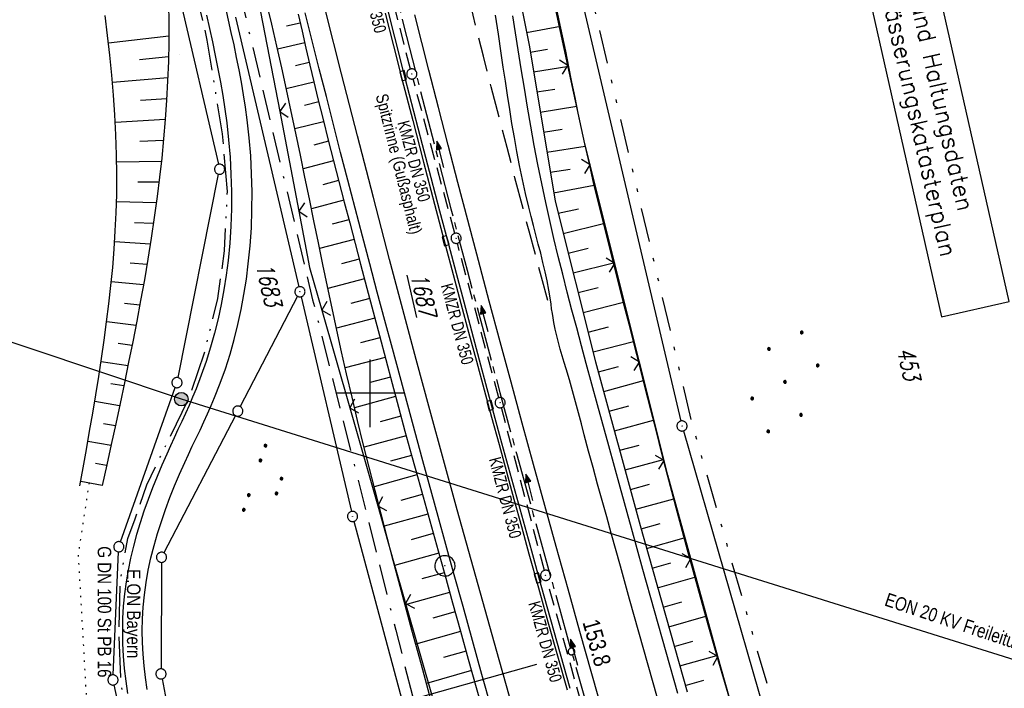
# Model space of a CAD drawing. Extents: x 510737 to 511220, y 470973 to 471938.
# Tile 21 of 25: x 510848 to 510994, y 471656 to 471755. Entities that reach past the tile are written whole.
import ezdxf
from ezdxf.enums import TextEntityAlignment as Align

# ---------------------------------------------------------------- set-up
doc = ezdxf.new("R2010")
doc.units = 0
doc.header["$LTSCALE"] = 10
doc.header["$MEASUREMENT"] = 0
for name, pattern in [('ACAD_ISO13W100', [37, 12, -3, 12, -3, 0.5, -3, 0.5, -3]), ('ACAD_ISO16W100', [73, 15, -6.5, 15, -6.5, 15, -7, 1, -7]), ('ACHSE', [5.5, 4, -0.5, 0.5, -0.5]), ('LT00', [0]), ('LT05', [0.7, 0.5, -0.2]), ('LT09', [0.54, 0.2, -0.1, 0.02, -0.1, 0.02, -0.1]), ('PUNKTX2_STR', [0.6, 0.1, -0.5]), ('STRICHLINIE2', [0.375, 0.25, -0.125])]:
    doc.linetypes.add(name, pattern=pattern)
doc.layers.get('0').update_dxf_attribs({"linetype": 'LT00'})
for name, color, linetype in [('--WASSER_GRENZE', 180, 'PUNKTX2_STR'), ('-AX-020', 250, 'ACHSE'), ('-GRA-20W', 20, 'LT00'), ('-Halt-Pfeil', 4, 'LT00'), ('-Haltung', 182, 'STRICHLINIE2'), ('-Haltungsbeschriftung', 182, 'LT00'), ('-ST-20-1', 250, 'LT00'), ('BAB-KABEL', 220, 'ACAD_ISO16W100'), ('D-D_BESCHRIFT', 182, 'Continuous'), ('DFK_AB_FLNR', 7, 'Continuous'), ('DFK_AB_L', 21, 'LT00'), ('DFK_AB_P', 7, 'LT00'), ('DFK_FLUR_NR', 250, 'LT00'), ('DFK_GZPKT', 250, 'LT00'), ('DFK_KATASTER', 250, 'LT00'), ('DFK_NUTZUNG', 250, 'LT00'), ('DFK_TOPO-SYM', 252, 'LT00'), ('GASLTG', 250, 'ACAD_ISO13W100'), ('GASLTG_TEXT', 250, 'Continuous'), ('GEMARKUNGSGRENZE', 3, 'LT09'), ('RINNE_TEXT', 11, 'Continuous'), ('STROM_FREILTG', 80, 'STROMFREILEITUNG'), ('STROM_TEXT', 80, 'Continuous'), ('V95_AFBR_BAB', 250, 'LT00'), ('V95_BOESCH', 250, 'LT00'), ('V95_BOSCHUNG', 250, 'LT00'), ('V95_KA_PRUF', 182, 'LT00'), ('V95_LD_MARK', 250, 'LT00'), ('V95_LG_MARK', 250, 'LT05'), ('V95_PKT_AU', 211, 'LT00'), ('V95_RASTER', 250, 'LT00'), ('V95_RINNE', 182, 'LT00'), ('V95_SINKK', 182, 'LT00'), ('V95_ZAUN', 40, 'LT00')]:
    doc.layers.add(name, color=color, linetype=linetype)
doc.styles.add('Arial', font='ARIAL.TTF')
doc.styles.add('Beschrift', font='ARIAL.TTF')
doc.styles.add('Haltungsbeschriftung', font='ARIAL.TTF', dxfattribs={"width": 0.75})
doc.styles.add('ROMANS', font='romans.shx', dxfattribs={"width": 0.8})
doc.styles.get("Standard").update_dxf_attribs({"font": 'romans.shx'})
doc.styles.add('Strom', font='txt.shx')
doc.styles.add('Versorgungsltg', font='ARIAL.TTF', dxfattribs={"width": 0.8, "height": 2})
doc.linetypes.add('STROMFREILEITUNG', pattern='A,12.7,-5.5,["xx",Strom,S=2.5,R=0,X=-2.6,Y=-0.85],-4.35', length=22.55)

# ---------------------------------------------------------------- blocks, each defined once
blk = doc.blocks.new('SYMB7301')
at = {"color": 0, "linetype": 'ByBlock'}
for p, q in [((-0.128693, 0), (0, 0.128693)), ((0, -0.128693), (-0.128693, 0)), ((0, 0.128693), (0.128693, 0)), ((0.128693, 0), (0, -0.128693)), ((0.000059, -0.009738), (0.000059, 0.009897)), ((-0.00901, -0.004339), (-0.002225, -0.009749))]:
    blk.add_line(p, q, dxfattribs=at)
for points in [[(-0.002225, 0.009749), (-0.00901, 0.004339), (-0.00901, -0.004339)], [(0.01, 0), (0.006235, 0.007818), (-0.002225, 0.009749)], [(-0.002225, -0.009749), (0.006235, -0.007818), (0.01, 0)]]:
    blk.add_lwpolyline(points, dxfattribs=at)
blk = doc.blocks.new('SYMB7010')
at = {"color": 0, "linetype": 'ByBlock'}
for points in [[(-0.031408, 0.499213), (-0.093728, 0.49134), (-0.15457, 0.475719), (-0.212975, 0.452595), (-0.268021, 0.422333), (-0.31884, 0.385411), (-0.36463, 0.342411), (-0.40467, 0.29401), (-0.438329, 0.240973), (-0.465074, 0.184136), (-0.484486, 0.124395), (-0.496256, 0.062692), (-0.5002, 0)], [(-0.5002, 0), (-0.496256, -0.062692), (-0.484486, -0.124395), (-0.465075, -0.184136), (-0.438329, -0.240973), (-0.404671, -0.29401), (-0.36463, -0.342411), (-0.31884, -0.385411), (-0.268021, -0.422333), (-0.212975, -0.452595), (-0.154571, -0.475719), (-0.093728, -0.49134), (-0.031408, -0.499213), (0.031408, -0.499213)], [(0.5002, 0), (0.496256, 0.062692), (0.484485, 0.124395), (0.465074, 0.184136), (0.438329, 0.240973), (0.40467, 0.29401), (0.36463, 0.342411), (0.31884, 0.385411), (0.268021, 0.422333), (0.212975, 0.452595), (0.15457, 0.475719), (0.093728, 0.49134), (0.031408, 0.499213), (-0.031408, 0.499213)], [(0.031408, -0.499213), (0.093728, -0.491341), (0.15457, -0.475719), (0.212975, -0.452595), (0.268021, -0.422333), (0.31884, -0.385411), (0.36463, -0.342411), (0.404671, -0.294011), (0.438329, -0.240974), (0.465075, -0.184136), (0.484486, -0.124395), (0.496256, -0.062692), (0.500201, 0)]]:
    blk.add_lwpolyline(points, dxfattribs=at)
blk = doc.blocks.new('SYMB0003')
at = {"color": 0, "linetype": 'ByBlock'}
for p, q in [((-0.015712, 0), (0.010166, 0.012015)), ((0, -0.021257), (-0.015712, 0)), ((0.010166, 0.012015), (0, -0.021257))]:
    blk.add_line(p, q, dxfattribs=at)
for points in [[(-0.031395, 0.499013), (-0.093691, 0.491144), (-0.154509, 0.475528), (-0.21289, 0.452414), (-0.267913, 0.422164), (-0.318712, 0.385257), (-0.364484, 0.342274), (-0.404509, 0.293893), (-0.438154, 0.240877), (-0.464888, 0.184062), (-0.484292, 0.124345), (-0.496058, 0.062667), (-0.5, 0)], [(0.5, 0), (0.496057, 0.062667), (0.484292, 0.124345), (0.464888, 0.184062), (0.438153, 0.240877), (0.404509, 0.293893), (0.364484, 0.342274), (0.318712, 0.385257), (0.267913, 0.422164), (0.21289, 0.452414), (0.154509, 0.475528), (0.093691, 0.491144), (0.031395, 0.499013), (-0.031395, 0.499013)], [(-0.5, 0), (-0.496058, -0.062667), (-0.484292, -0.124345), (-0.464888, -0.184062), (-0.438154, -0.240877), (-0.404509, -0.293893), (-0.364485, -0.342274), (-0.318712, -0.385257), (-0.267914, -0.422164), (-0.21289, -0.452414), (-0.154509, -0.475529), (-0.093691, -0.491144), (-0.031395, -0.499014), (0.031395, -0.499014)], [(0.031395, -0.499014), (0.093691, -0.491144), (0.154509, -0.475529), (0.21289, -0.452414), (0.267914, -0.422164), (0.318712, -0.385257), (0.364485, -0.342274), (0.404509, -0.293893), (0.438154, -0.240877), (0.464889, -0.184062), (0.484292, -0.124345), (0.496058, -0.062667), (0.5, 0)]]:
    blk.add_lwpolyline(points, dxfattribs=at)
blk = doc.blocks.new('SYMB0002')
at = {"color": 0, "linetype": 'ByBlock'}
for points in [[(-0.031395, 0.499013), (-0.093691, 0.491144), (-0.154509, 0.475528), (-0.21289, 0.452414), (-0.267913, 0.422164), (-0.318712, 0.385257), (-0.364484, 0.342274), (-0.404509, 0.293893), (-0.438154, 0.240877), (-0.464888, 0.184062), (-0.484292, 0.124345), (-0.496058, 0.062667), (-0.5, 0)], [(-0.5, 0), (-0.496058, -0.062667), (-0.484292, -0.124345), (-0.464888, -0.184062), (-0.438154, -0.240877), (-0.404509, -0.293893), (-0.364485, -0.342274), (-0.318712, -0.385257), (-0.267914, -0.422164), (-0.21289, -0.452414), (-0.154509, -0.475529), (-0.093691, -0.491144), (-0.031395, -0.499014), (0.031395, -0.499014)], [(0.5, 0), (0.496057, 0.062667), (0.484292, 0.124345), (0.464888, 0.184062), (0.438153, 0.240877), (0.404509, 0.293893), (0.364484, 0.342274), (0.318712, 0.385257), (0.267913, 0.422164), (0.21289, 0.452414), (0.154509, 0.475528), (0.093691, 0.491144), (0.031395, 0.499013), (-0.031395, 0.499013)], [(0.031395, -0.499014), (0.093691, -0.491144), (0.154509, -0.475529), (0.21289, -0.452414), (0.267914, -0.422164), (0.318712, -0.385257), (0.364485, -0.342274), (0.404509, -0.293893), (0.438154, -0.240877), (0.464889, -0.184062), (0.484292, -0.124345), (0.496058, -0.062667), (0.5, 0)]]:
    blk.add_lwpolyline(points, dxfattribs=at)
blk = doc.blocks.new('SYMB0652')
at = {"color": 0, "linetype": 'ByBlock'}
blk.add_lwpolyline([(-0.15, -0.075), (0.15, -0.075), (0.15, 0.075), (-0.15, 0.075), (-0.15, -0.075)], dxfattribs=at)
blk = doc.blocks.new('SYMB0024')
at = {"color": 0, "linetype": 'ByBlock'}
for p, q in [((-0.5, 0.5), (0, 0)), ((0, 0), (0.5, 0.5))]:
    blk.add_line(p, q, dxfattribs=at)
blk = doc.blocks.new('SYMB7111')
at = {"color": 0, "linetype": 'ByBlock'}
for p, q in [((-0.13, 0.202919), (-0.13, 0.177081)), ((-0.125, 0.172895), (-0.125, 0.207105)), ((-0.12, 0.209164), (-0.12, 0.170836)), ((-0.115, 0.170204), (-0.115, 0.209796)), ((-0.11, 0.209164), (-0.11, 0.170836)), ((-0.105, 0.172895), (-0.105, 0.207105)), ((-0.1, 0.202919), (-0.1, 0.177081)), ((-0.095, 0.189874), (-0.095, 0.190146)), ((0.1, 0.202919), (0.1, 0.177081)), ((0.105, 0.172895), (0.105, 0.207105)), ((0.11, 0.209164), (0.11, 0.170836)), ((0.115, 0.170204), (0.115, 0.209796)), ((0.12, 0.209164), (0.12, 0.170836)), ((0.125, 0.172895), (0.125, 0.207105)), ((0.13, 0.202919), (0.13, 0.177081)), ((0.135, 0.189874), (0.135, 0.190146)), ((-0.515, -0.177081), (-0.515, -0.202919)), ((-0.51, -0.207105), (-0.51, -0.172895)), ((-0.505, -0.170836), (-0.505, -0.209164)), ((-0.5, -0.209796), (-0.5, -0.170204)), ((-0.495, -0.170836), (-0.495, -0.209164)), ((-0.49, -0.207105), (-0.49, -0.172895)), ((-0.485, -0.177081), (-0.485, -0.202919)), ((-0.48, -0.190126), (-0.48, -0.189854)), ((-0.285, -0.177081), (-0.285, -0.202919)), ((-0.28, -0.207105), (-0.28, -0.172895)), ((-0.275, -0.170836), (-0.275, -0.209164)), ((-0.27, -0.209796), (-0.27, -0.170204)), ((-0.265, -0.170836), (-0.265, -0.209164)), ((-0.26, -0.207105), (-0.26, -0.172895)), ((-0.255, -0.177081), (-0.255, -0.202919)), ((-0.25, -0.190126), (-0.25, -0.189854)), ((0.255, -0.177081), (0.255, -0.202919)), ((0.26, -0.207105), (0.26, -0.172895)), ((0.265, -0.170836), (0.265, -0.209164)), ((0.27, -0.209796), (0.27, -0.170204)), ((0.275, -0.170836), (0.275, -0.209164)), ((0.28, -0.207105), (0.28, -0.172895)), ((0.285, -0.177081), (0.285, -0.202919)), ((0.29, -0.190126), (0.29, -0.189854)), ((0.485, -0.177081), (0.485, -0.202919)), ((0.49, -0.207105), (0.49, -0.172895)), ((0.495, -0.170836), (0.495, -0.209164)), ((0.5, -0.209796), (0.5, -0.170204)), ((0.505, -0.170836), (0.505, -0.209164)), ((0.51, -0.207105), (0.51, -0.172895)), ((0.515, -0.177081), (0.515, -0.202919)), ((0.52, -0.190126), (0.52, -0.189854))]:
    blk.add_line(p, q, dxfattribs=at)
for points in [[(-0.095, 0.19), (-0.096981, 0.198678), (-0.10253, 0.205637), (-0.11055, 0.209499), (-0.11945, 0.209499), (-0.12747, 0.205637), (-0.133019, 0.198678), (-0.135, 0.19), (-0.133019, 0.181322), (-0.12747, 0.174363), (-0.11945, 0.170501), (-0.11055, 0.170501), (-0.10253, 0.174363), (-0.096981, 0.181322), (-0.095, 0.19)], [(0.135, 0.19), (0.133019, 0.198678), (0.12747, 0.205637), (0.11945, 0.209499), (0.11055, 0.209499), (0.10253, 0.205637), (0.096981, 0.198678), (0.095, 0.19), (0.096981, 0.181322), (0.10253, 0.174363), (0.11055, 0.170501), (0.11945, 0.170501), (0.12747, 0.174363), (0.133019, 0.181322), (0.135, 0.19)], [(-0.48, -0.19), (-0.481981, -0.181322), (-0.48753, -0.174363), (-0.49555, -0.170501), (-0.50445, -0.170501), (-0.51247, -0.174363), (-0.518019, -0.181322), (-0.52, -0.19), (-0.518019, -0.198678), (-0.51247, -0.205637), (-0.50445, -0.209499), (-0.49555, -0.209499), (-0.48753, -0.205637), (-0.481981, -0.198678), (-0.48, -0.19)], [(-0.25, -0.19), (-0.251981, -0.181322), (-0.25753, -0.174363), (-0.26555, -0.170501), (-0.27445, -0.170501), (-0.28247, -0.174363), (-0.288019, -0.181322), (-0.29, -0.19), (-0.288019, -0.198678), (-0.28247, -0.205637), (-0.27445, -0.209499), (-0.26555, -0.209499), (-0.25753, -0.205637), (-0.251981, -0.198678), (-0.25, -0.19)], [(0.29, -0.19), (0.288019, -0.181322), (0.28247, -0.174363), (0.27445, -0.170501), (0.26555, -0.170501), (0.25753, -0.174363), (0.251981, -0.181322), (0.25, -0.19), (0.251981, -0.198678), (0.25753, -0.205637), (0.26555, -0.209499), (0.27445, -0.209499), (0.28247, -0.205637), (0.288019, -0.198678), (0.29, -0.19)], [(0.52, -0.19), (0.518019, -0.181322), (0.51247, -0.174363), (0.50445, -0.170501), (0.49555, -0.170501), (0.48753, -0.174363), (0.481981, -0.181322), (0.48, -0.19), (0.481981, -0.198678), (0.48753, -0.205637), (0.49555, -0.209499), (0.50445, -0.209499), (0.51247, -0.205637), (0.518019, -0.198678), (0.52, -0.19)]]:
    blk.add_lwpolyline(points, dxfattribs=at)
blk = doc.blocks.new('Ackerland7')
at = {"layer": 'DFK_NUTZUNG', "color": 0, "linetype": 'ByBlock'}
for p, q in [((-4, 3.93), (-4, 3.67)), ((-3.95, 3.63), (-3.95, 3.97)), ((-3.9, 3.99), (-3.9, 3.61)), ((-3.85, 3.6), (-3.85, 4)), ((-3.8, 3.99), (-3.8, 3.61)), ((-3.75, 3.63), (-3.75, 3.97)), ((-3.7, 3.93), (-3.7, 3.67)), ((-3.65, 3.8), (-3.65, 3.8)), ((3.7, 3.93), (3.7, 3.67)), ((3.75, 3.63), (3.75, 3.97)), ((3.8, 3.99), (3.8, 3.61)), ((3.85, 3.6), (3.85, 4)), ((3.9, 3.99), (3.9, 3.61)), ((3.95, 3.63), (3.95, 3.97)), ((4, 3.93), (4, 3.67)), ((4.05, 3.8), (4.05, 3.8)), ((-7.85, 0.13), (-7.85, -0.13)), ((-7.8, -0.17), (-7.8, 0.17)), ((-7.75, 0.19), (-7.75, -0.19)), ((-7.7, -0.2), (-7.7, 0.2)), ((-7.65, 0.19), (-7.65, -0.19)), ((-7.6, -0.17), (-7.6, 0.17)), ((-7.55, 0.13), (-7.55, -0.13)), ((-7.5, 0), (-7.5, 0)), ((-0.15, 0.13), (-0.15, -0.13)), ((-0.1, -0.17), (-0.1, 0.17)), ((-0.05, 0.19), (-0.05, -0.19)), ((0, -0.2), (0, 0.2)), ((0.05, 0.19), (0.05, -0.19)), ((0.1, -0.17), (0.1, 0.17)), ((0.15, 0.13), (0.15, -0.13)), ((0.2, 0), (0.2, 0)), ((7.55, 0.13), (7.55, -0.13)), ((7.6, -0.17), (7.6, 0.17)), ((7.65, 0.19), (7.65, -0.19)), ((7.7, -0.2), (7.7, 0.2)), ((7.75, 0.19), (7.75, -0.19)), ((7.8, -0.17), (7.8, 0.17)), ((7.85, 0.13), (7.85, -0.13)), ((7.9, 0), (7.9, 0)), ((-4, -3.67), (-4, -3.93)), ((-3.95, -3.97), (-3.95, -3.63)), ((-3.9, -3.61), (-3.9, -3.99)), ((-3.85, -4), (-3.85, -3.6)), ((-3.8, -3.61), (-3.8, -3.99)), ((-3.75, -3.97), (-3.75, -3.63)), ((-3.7, -3.67), (-3.7, -3.93)), ((-3.65, -3.8), (-3.65, -3.8)), ((3.7, -3.67), (3.7, -3.93)), ((3.75, -3.97), (3.75, -3.63)), ((3.8, -3.61), (3.8, -3.99)), ((3.85, -4), (3.85, -3.6)), ((3.9, -3.61), (3.9, -3.99)), ((3.95, -3.97), (3.95, -3.63)), ((4, -3.67), (4, -3.93)), ((4.05, -3.8), (4.05, -3.8))]:
    blk.add_line(p, q, dxfattribs=at)
for points in [[(-3.65, 3.8), (-3.67, 3.89), (-3.73, 3.96), (-3.81, 3.99), (-3.89, 3.99), (-3.97, 3.96), (-4.03, 3.89), (-4.05, 3.8), (-4.03, 3.71), (-3.97, 3.64), (-3.89, 3.6), (-3.81, 3.6), (-3.73, 3.64), (-3.67, 3.71), (-3.65, 3.8)], [(4.05, 3.8), (4.03, 3.89), (3.97, 3.96), (3.89, 3.99), (3.81, 3.99), (3.73, 3.96), (3.67, 3.89), (3.65, 3.8), (3.67, 3.71), (3.73, 3.64), (3.81, 3.61), (3.89, 3.61), (3.97, 3.64), (4.03, 3.71), (4.05, 3.8)], [(-7.5, 0), (-7.52, 0.09), (-7.58, 0.16), (-7.66, 0.19), (-7.74, 0.19), (-7.82, 0.16), (-7.88, 0.09), (-7.9, 0)], [(0.2, 0), (0.18, 0.09), (0.12, 0.16), (0.04, 0.19), (-0.04, 0.19), (-0.12, 0.16), (-0.18, 0.09), (-0.2, 0)], [(-0.2, 0), (-0.18, -0.09), (-0.12, -0.16), (-0.04, -0.19), (0.04, -0.19), (0.12, -0.16), (0.18, -0.09), (0.2, 0)], [(7.9, 0), (7.88, 0.09), (7.82, 0.16), (7.74, 0.19), (7.66, 0.19), (7.58, 0.16), (7.52, 0.09), (7.5, 0)], [(7.5, 0), (7.52, -0.09), (7.58, -0.16), (7.66, -0.19), (7.74, -0.19), (7.82, -0.16), (7.88, -0.09), (7.9, 0)], [(-7.9, 0), (-7.88, -0.09), (-7.82, -0.16), (-7.74, -0.19), (-7.66, -0.19), (-7.58, -0.16), (-7.52, -0.09), (-7.5, 0)], [(-3.65, -3.8), (-3.67, -3.71), (-3.73, -3.64), (-3.81, -3.61), (-3.89, -3.61), (-3.97, -3.64), (-4.03, -3.71), (-4.05, -3.8), (-4.03, -3.89), (-3.97, -3.96), (-3.89, -3.99), (-3.81, -3.99), (-3.73, -3.96), (-3.67, -3.89), (-3.65, -3.8)], [(4.05, -3.8), (4.03, -3.71), (3.97, -3.64), (3.89, -3.61), (3.81, -3.61), (3.73, -3.64), (3.67, -3.71), (3.65, -3.8), (3.67, -3.89), (3.73, -3.96), (3.81, -3.99), (3.89, -3.99), (3.97, -3.96), (4.03, -3.89), (4.05, -3.8)]]:
    blk.add_lwpolyline(points, dxfattribs=at)
blk = doc.blocks.new('SYMB0070')
at = {"color": 0, "linetype": 'ByBlock'}
for p, q in [((-0.5, 0), (0.2, 0)), ((0.5, 0), (0.2, 0.1)), ((0.2, 0.1), (0.2, 0)), ((0.468, 0), (0.21, 0.086)), ((0.21, 0.086), (0.21, -0.086)), ((0.21, -0.086), (0.468, 0)), ((0.22, -0.072), (0.437, 0)), ((0.23, -0.058), (0.405, 0)), ((0.24, -0.045), (0.374, 0)), ((0.342, 0), (0.25, 0.031)), ((0.25, 0.031), (0.25, -0.031)), ((0.25, -0.031), (0.342, 0)), ((0.26, -0.017), (0.31, 0)), ((0.27, -0.003), (0.279, 0))]:
    blk.add_line(p, q, dxfattribs=at)
for points in [[(0.2, 0), (0.2, -0.1), (0.5, 0)], [(0.437, 0), (0.22, 0.072), (0.22, -0.072)], [(0.405, 0), (0.23, 0.058), (0.23, -0.058)], [(0.374, 0), (0.24, 0.045), (0.24, -0.045)], [(0.31, 0), (0.26, 0.017), (0.26, -0.017)], [(0.279, 0), (0.27, 0.003), (0.27, -0.003)]]:
    blk.add_lwpolyline(points, dxfattribs=at)

msp = doc.modelspace()

# ---------------------------------------------------------------- hatches: boundary and pattern name
at = {"layer": 'STROM_TEXT'}
h = msp.add_hatch(color=256, dxfattribs=at)
edge = h.paths.add_edge_path()
edge.add_arc((510872.12, 471699.14), 1, 0, 360)

# ---------------------------------------------------------------- linework, layer by layer
at = {"layer": '--WASSER_GRENZE', "ltscale": 0.2, "flags": 128}
msp.add_lwpolyline([(510858.5, 471686.8), (510856.88, 471676.24), (510858.17, 471653.61), (510863.18, 471636.87), (510868.2, 471613.86), (510871.97, 471592.48), (510875.55, 471569.36), (510878.26, 471545.28), (510881.63, 471514.67), (510884.74, 471490), (510887.1, 471463.78), (510891.01, 471441.7), (510892.91, 471424.73), (510892.42, 471403.07), (510893.1, 471385.72), (510893.2, 471362.03), (510893.55, 471342.52), (510900.14, 471304.41), (510904.38, 471285.03), (510905.19, 471258.11), (510905.54, 471217.24), (510904.36, 471192.06), (510897.73, 471161.58)], dxfattribs=at)
at = {"layer": '-AX-020', "ltscale": 0.2, "flags": 128}
msp.add_lwpolyline([(510872.26, 471905.73), (510873.18, 471900.44), (510874.84, 471891.24), (510876.54, 471882.05), (510878.3, 471872.88), (510880.1, 471863.71), (510881.95, 471854.55), (510883.84, 471845.4), (510885.78, 471836.26), (510887.76, 471827.12), (510889.78, 471818), (510891.83, 471808.88), (510893.93, 471799.78), (510896.06, 471790.68), (510898.23, 471781.59), (510900.44, 471772.51), (510902.67, 471763.44), (510904.94, 471754.37), (510907.24, 471745.32), (510909.57, 471736.27), (510911.93, 471727.22), (510914.31, 471718.19), (510916.72, 471709.16), (510919.15, 471700.14), (510921.61, 471691.12), (510924.09, 471682.11), (510926.59, 471673.11), (510929.1, 471664.11), (510931.64, 471655.12), (510934.19, 471646.13), (510936.76, 471637.14), (510939.34, 471628.16), (510941.94, 471619.19), (510944.55, 471610.22), (510947.17, 471601.25), (510949.8, 471592.28), (510952.43, 471583.31), (510955.08, 471574.35), (510957.73, 471565.39), (510960.38, 471556.43), (510963.04, 471547.47), (510967.7, 471531.77), (510970.25, 471523.2), (510975.26, 471506.32), (510980.27, 471489.44), (510985.27, 471472.57), (510990.27, 471455.68), (510995.25, 471438.8), (511000.21, 471421.91), (511005.16, 471405.01), (511010.09, 471388.11), (511014.99, 471371.2), (511019.86, 471354.28), (511024.7, 471337.36), (511029.51, 471320.42), (511034.28, 471303.47), (511039.01, 471286.52), (511043.7, 471269.55), (511048.34, 471252.56), (511052.93, 471235.57), (511057.46, 471218.56), (511061.95, 471201.53), (511066.37, 471184.49), (511070.73, 471167.43), (511075.02, 471150.36), (511079.24, 471133.27), (511083.39, 471116.16), (511086.57, 471102.84), (511090.59, 471085.7), (511094.53, 471068.54), (511098.39, 471051.37), (511102.17, 471034.17), (511105.87, 471016.96), (511107.23, 471010.5)], dxfattribs=at)
at = {"layer": '-GRA-20W', "flags": 128}
msp.add_lwpolyline([(510924.55, 471660), (510903.23, 471653.99), (510905.73, 471645.1), (510874.76, 471636.39)], dxfattribs=at)
at = {"layer": '-Haltung'}
for p, q in [((510905.96, 471747.85), (510900.12, 471770.66)), ((510912.49, 471723.6), (510906.34, 471746.4)), ((510919, 471699.35), (510912.88, 471722.15)), ((510925.73, 471673.87), (510919.38, 471697.9)), ((510932.21, 471650.61), (510926.13, 471672.42))]:
    msp.add_line(p, q, dxfattribs=at)
at = {"layer": 'BAB-KABEL', "ltscale": 0.03, "flags": 128}
msp.add_lwpolyline([(510850.82, 471900.89), (510856.18, 471866.27), (510867.23, 471812.82), (510879.85, 471762.88), (510891.51, 471713.81), (510903.79, 471665.07), (510916.06, 471616.28), (510929.64, 471568.08), (510950.96, 471501.37), (510971.61, 471429.82), (510974.35, 471422.76), (510989.55, 471366.87), (511004.5, 471314.2), (511016.36, 471270.84), (511026.28, 471232.42), (511039.24, 471184.15), (511056.6, 471116.88), (511065.91, 471078.27), (511077.6, 471030.01), (511083.57, 471005.16)], dxfattribs=at)
at = {"layer": 'D-D_BESCHRIFT'}
msp.add_lwpolyline([(510969.96, 471775.17), (510984.38, 471711.29), (510994.35, 471713.54), (510979.93, 471777.42)], close=True, dxfattribs=at)
at = {"layer": 'DFK_AB_L'}
for p, q in [((510929.24, 471766.66), (510945.88, 471695.91)), ((510880.14, 471755.52), (510889.46, 471715.72)), ((510889.8, 471714.26), (510897.23, 471682.56)), ((510946.26, 471694.46), (510970.5, 471610.31)), ((510897.6, 471681.11), (510920.42, 471596.41))]:
    msp.add_line(p, q, dxfattribs=at)
at = {"layer": 'DFK_KATASTER'}
for p, q in [((510858.47, 471815.87), (510877.6, 471733.8)), ((510871.63, 471702.32), (510877.62, 471732.33)), ((510889.28, 471714.32), (510880.8, 471698.04)), ((510863.13, 471678.07), (510871.23, 471700.87)), ((510880.1, 471696.71), (510869.55, 471676.47)), ((510862.06, 471658.45), (510862.85, 471676.61)), ((510869.2, 471675.05), (510869.12, 471659.34)), ((510865.77, 471640.67), (510862.19, 471656.97)), ((510869.27, 471657.85), (510872.2, 471643.08))]:
    msp.add_line(p, q, dxfattribs=at)
at = {"layer": 'GASLTG', "ltscale": 0.05, "flags": 128}
msp.add_lwpolyline([(510965.32, 470978.47), (510963.04, 470987.52), (510958.9, 471003.95), (510955.49, 471017.71), (510952.71, 471029.57), (510949.12, 471043.32), (510947.11, 471049.65), (510945.47, 471054.35), (510943.23, 471059.89), (510941.57, 471063.44), (510935.07, 471076.84), (510929.46, 471087.43), (510924.03, 471097.17), (510920.63, 471102.92), (510918.34, 471107.02), (510915.79, 471111.7), (510910.96, 471120.83), (510912.32, 471123.08), (510917.24, 471131.31), (510922.37, 471141.78), (510927.85, 471155.36), (510932.26, 471168.96), (510933.53, 471173.87), (510935.44, 471185.47), (510935.73, 471195.31), (510935.31, 471202.83), (510933.43, 471223.77), (510931.94, 471235.74), (510929.25, 471258.51), (510929.25, 471258.51), (510925.81, 471285.73), (510922.77, 471311.04), (510920.61, 471328.91), (510919.25, 471339.83), (510916.05, 471365.82), (510916.05, 471365.82), (510915.03, 471373.83), (510915.02, 471373.93), (510913.43, 471389.38), (510913.23, 471391.37), (510912.23, 471398.07), (510908.11, 471411.44), (510900.34, 471427.73), (510898.31, 471432.55), (510896.81, 471437.11), (510894.09, 471447.99), (510892.65, 471455.06), (510890.05, 471473.48), (510888.69, 471486.01), (510887.86, 471495.05), (510886.05, 471510.71), (510883.64, 471529.86), (510881.08, 471548.71), (510879.22, 471564.32), (510877.29, 471580.36), (510875.58, 471601.31), (510874.02, 471612.33), (510872.42, 471620.73), (510869.82, 471631.46), (510866.47, 471642.47), (510864.43, 471650.69), (510863.21, 471657.09), (510862.93, 471664.8), (510863.08, 471672.09), (510864.2, 471678.59), (510865.31, 471681.47), (510867.01, 471686.48), (510873.32, 471699.46), (510875.52, 471705.96), (510877.51, 471713.97), (510878.5, 471721.02), (510878.92, 471729.8), (510878.2, 471738.28), (510875.95, 471752.14), (510872.54, 471766.7), (510869.78, 471780.52), (510865.37, 471797.42), (510861.12, 471810.98), (510858.56, 471818.8), (510854.88, 471827.36), (510845.16, 471847.74), (510833.55, 471870.29), (510821.46, 471894.27)], dxfattribs=at)
at = {"layer": 'GEMARKUNGSGRENZE', "ltscale": 2.5, "flags": 128}
msp.add_lwpolyline([(510899.31, 471911.84), (510912.91, 471849.01), (510930.53, 471767.72), (510947.5, 471695.56), (510972.15, 471610.02), (510987.56, 471561.13), (510988.88, 471556.96), (510998.36, 471526.88), (511023.64, 471445.76), (511025.92, 471438.31), (511028.87, 471429.14), (511055.24, 471334.96), (511075.56, 471262.69), (511076.64, 471258.87), (511081.08, 471243.06), (511102.94, 471153.98), (511126.45, 471060.17), (511135.35, 471016.84)], dxfattribs=at)
at = {"layer": 'STROM_FREILTG', "ltscale": 0.1}
msp.add_lwpolyline([(511061.77, 471681.3), (511001.7, 471658.58), (510872.12, 471699.14), (510768.59, 471733.79)], dxfattribs=at)
at = {"layer": 'STROM_TEXT'}
msp.add_circle((510872.12, 471699.14), 1, dxfattribs=at)
at = {"layer": 'V95_AFBR_BAB'}
for points in [[(510867.05, 471656.31), (510866.81, 471658.04), (510866.61, 471659.77), (510866.47, 471661.51), (510866.38, 471663.24), (510866.35, 471664.97), (510866.38, 471666.7), (510866.48, 471668.43), (510866.66, 471670.26), (510866.92, 471672.09), (510867.24, 471673.91), (510867.64, 471675.72), (510868.09, 471677.52), (510868.6, 471679.32), (510869.17, 471681.1), (510869.78, 471682.86), (510870.43, 471684.62), (510871.13, 471686.35), (510871.86, 471688.07), (510872.62, 471689.78), (510873.17, 471690.99), (510873.74, 471692.19), (510874.31, 471693.39), (510874.88, 471694.58), (510875.44, 471695.78), (510875.99, 471696.98), (510876.53, 471698.18), (510877.04, 471699.4), (510877.87, 471701.5), (510878.62, 471703.62), (510879.31, 471705.78), (510879.92, 471707.95), (510880.47, 471710.15), (510880.95, 471712.37), (510881.37, 471714.6), (510881.72, 471716.84), (510882.01, 471719.09), (510882.28, 471721.75), (510882.46, 471724.41), (510882.55, 471727.08), (510882.57, 471729.74), (510882.5, 471732.41), (510882.36, 471735.07), (510882.14, 471737.72), (510881.84, 471740.36), (510881.59, 471742.21), (510881.3, 471744.06), (510880.98, 471745.9), (510880.64, 471747.74), (510880.28, 471749.58), (510879.9, 471751.41), (510879.5, 471753.24), (510879.1, 471755.07), (510878.69, 471756.89)], [(510875.85, 471755.79), (510876.29, 471753.82), (510876.72, 471751.85), (510877.13, 471749.87), (510877.52, 471747.89), (510877.89, 471745.91), (510878.24, 471743.93), (510878.54, 471741.93), (510878.82, 471739.94), (510879.1, 471737.41), (510879.31, 471734.87), (510879.45, 471732.33), (510879.52, 471729.78), (510879.51, 471727.23), (510879.42, 471724.68), (510879.26, 471722.14), (510879.01, 471719.6), (510878.74, 471717.43), (510878.4, 471715.28), (510878, 471713.13), (510877.54, 471711), (510877.02, 471708.89), (510876.43, 471706.79), (510875.78, 471704.71), (510875.07, 471702.66), (510874.29, 471700.64), (510873.78, 471699.43), (510873.26, 471698.22), (510872.72, 471697.02), (510872.17, 471695.83), (510871.62, 471694.64), (510871.06, 471693.44), (510870.51, 471692.24), (510869.96, 471691.04), (510869.23, 471689.38), (510868.53, 471687.71), (510867.85, 471686.03), (510867.21, 471684.33), (510866.6, 471682.62), (510866.04, 471680.9), (510865.52, 471679.17), (510865.04, 471677.43), (510864.62, 471675.68), (510864.26, 471673.92), (510863.95, 471672.16), (510863.71, 471670.39), (510863.54, 471668.61), (510863.44, 471666.77), (510863.41, 471664.93), (510863.44, 471663.08), (510863.54, 471661.23), (510863.7, 471659.38), (510863.91, 471657.54), (510864.18, 471655.69)], [(510917.92, 471653.48), (510916.51, 471658.51), (510915.11, 471663.53), (510913.72, 471668.55), (510912.33, 471673.58), (510910.06, 471681.81), (510907.8, 471690.04), (510905.55, 471698.27), (510904.41, 471702.43), (510903.28, 471706.6), (510902.16, 471710.76), (510901.04, 471714.92), (510899.93, 471719.09), (510898.85, 471723.2), (510897.77, 471727.32), (510896.71, 471731.44), (510895.64, 471735.55), (510894.59, 471739.67), (510893.53, 471743.8), (510892.48, 471747.91), (510891.44, 471752.03), (510890.4, 471756.14)], [(510934.51, 471652.37), (510932.74, 471658.62), (510930.98, 471664.87), (510929.23, 471671.12), (510927.48, 471677.38), (510925.79, 471683.44), (510924.12, 471689.51), (510922.46, 471695.58), (510920.8, 471701.65), (510919.19, 471707.62), (510917.59, 471713.6), (510916, 471719.58), (510914.42, 471725.56), (510912.96, 471731.09), (510911.52, 471736.63), (510910.08, 471742.17), (510908.66, 471747.71), (510906.59, 471755.84)], [(510945.43, 471655.69), (510943.7, 471661.79), (510941.99, 471667.89), (510940.28, 471674), (510938.58, 471680.11), (510936.9, 471686.17), (510935.23, 471692.24), (510933.57, 471698.31), (510931.92, 471704.38), (510931.21, 471707.01), (510930.5, 471709.65), (510929.8, 471712.29), (510929.11, 471714.92), (510928.43, 471717.57), (510927.77, 471720.21), (510927.13, 471722.86), (510926.52, 471725.52), (510925.93, 471728.18), (510925.34, 471730.98), (510924.78, 471733.78), (510924.24, 471736.59), (510923.73, 471739.41), (510923.24, 471742.22), (510922.77, 471745.05), (510922.31, 471747.87), (510921.86, 471750.7), (510921.47, 471753.21), (510921.08, 471755.71)]]:
    msp.add_lwpolyline(points, dxfattribs=at)
at = {"layer": 'V95_BOESCH'}
for points in [[(510918.62, 471775.88), (510923.53, 471751.13), (510927.3, 471728.35), (510933.29, 471704.67), (510939.86, 471680.49), (510946.79, 471655.94)], [(510870.2, 471757.51), (510870.26, 471754.66), (510870.26, 471751.82), (510870.21, 471748.97), (510870.1, 471746.12), (510869.95, 471743.26), (510869.75, 471740.41), (510869.5, 471737.57), (510869.22, 471734.72), (510868.9, 471731.88), (510868.55, 471729.05), (510868.12, 471725.97), (510867.66, 471722.89), (510867.17, 471719.82), (510866.66, 471716.76), (510866.11, 471713.71), (510865.54, 471710.66), (510864.95, 471707.62), (510864.34, 471704.58), (510863.71, 471701.55), (510863.08, 471698.52), (510862.43, 471695.49), (510861.77, 471692.46), (510861.11, 471689.44), (510860.44, 471686.41)], [(510908.97, 471654.79), (510907.56, 471659.92), (510906.16, 471665.06), (510904.77, 471670.2), (510903.41, 471675.34), (510902.5, 471678.78), (510901.61, 471682.21), (510900.72, 471685.65), (510899.85, 471689.1), (510898.99, 471692.54), (510898.15, 471695.99), (510897.32, 471699.44), (510896.52, 471702.9), (510895.79, 471706.12), (510895.08, 471709.34), (510894.38, 471712.56), (510893.7, 471715.78), (510893.02, 471719.01), (510892.36, 471722.23), (510891.69, 471725.46), (510891.03, 471728.69), (510890.36, 471731.92), (510889.7, 471735.15), (510889.02, 471738.37), (510888.34, 471741.6), (510887.65, 471744.82), (510886.94, 471748.04), (510886.21, 471751.25), (510885.47, 471754.46), (510884.71, 471757.67)], [(510953.09, 471654.82), (510951.49, 471660.32), (510949.92, 471665.82), (510948.38, 471671.33), (510946.86, 471676.85), (510945.38, 471682.38), (510943.92, 471687.91), (510943.09, 471691.13), (510942.26, 471694.35), (510941.44, 471697.58), (510940.63, 471700.8), (510939.81, 471704.03), (510938.99, 471707.25), (510938.23, 471710.2), (510937.47, 471713.15), (510936.72, 471716.1), (510935.96, 471719.06), (510935.22, 471722.01), (510934.48, 471724.97), (510933.76, 471727.92), (510933.05, 471730.89), (510932.37, 471733.85), (510931.7, 471736.83), (510931.21, 471739.1), (510930.73, 471741.37), (510930.26, 471743.65), (510929.79, 471745.93), (510929.33, 471748.2), (510928.87, 471750.48), (510928.4, 471752.76), (510927.93, 471755.04), (510927.28, 471758.18)], [(510857.15, 471686.33), (510857.63, 471689.02), (510858.11, 471691.71), (510858.58, 471694.4), (510859.04, 471697.09), (510859.49, 471699.78), (510859.93, 471702.46), (510860.34, 471705.15), (510860.73, 471707.84), (510861.09, 471710.53), (510861.42, 471713.22), (510861.72, 471715.91), (510861.98, 471718.59), (510862.2, 471721.28), (510862.37, 471723.97), (510862.5, 471726.66), (510862.58, 471729.35), (510862.6, 471732.28), (510862.57, 471735.22), (510862.47, 471738.15), (510862.32, 471741.08), (510862.12, 471744.02), (510861.87, 471746.95), (510861.57, 471749.89), (510861.23, 471752.82), (510860.85, 471755.75)], [(510889.37, 471755.94), (510889.94, 471753.45), (510890.52, 471750.95), (510891.1, 471748.45), (510891.69, 471745.95), (510892.29, 471743.46), (510893.04, 471740.4), (510893.81, 471737.35), (510894.59, 471734.3), (510895.38, 471731.25), (510896.18, 471728.2), (510896.98, 471725.15), (510897.79, 471722.11), (510898.59, 471719.06), (510899.52, 471715.54), (510900.44, 471712.03), (510901.37, 471708.51), (510902.3, 471704.99), (510903.23, 471701.47), (510904.17, 471697.96), (510905.13, 471694.42), (510906.1, 471690.89), (510907.07, 471687.36), (510908.05, 471683.83), (510909.04, 471680.3), (510910.02, 471676.77), (510911.01, 471673.24), (510912.17, 471669.08), (510913.33, 471664.92), (510914.49, 471660.76), (510915.66, 471656.6), (510916.83, 471652.44)]]:
    msp.add_lwpolyline(points, dxfattribs=at)
at = {"layer": 'V95_BOSCHUNG'}
for p, q in [((510889.66, 471754.65), (510887.65, 471754.19)), ((510923.1, 471753.27), (510928.11, 471754.2)), ((510861.36, 471751.75), (510870.26, 471752.77)), ((510890.34, 471751.73), (510886.32, 471750.8)), ((510865.96, 471749.26), (510870.22, 471749.69)), ((510923.65, 471750.36), (510926.18, 471750.79)), ((510891.01, 471748.82), (510889, 471748.34)), ((510924.14, 471747.43), (510929.32, 471748.26)), ((510861.97, 471745.9), (510870.12, 471746.6)), ((510891.7, 471745.9), (510887.62, 471744.92)), ((510924.63, 471744.47), (510927.27, 471744.89)), ((510866.08, 471743.24), (510869.96, 471743.52)), ((510892.4, 471743), (510890.33, 471742.49)), ((510925.12, 471741.51), (510930.52, 471742.37)), ((510862.38, 471740.03), (510869.75, 471740.44)), ((510893.12, 471740.09), (510888.88, 471739.04)), ((510925.61, 471738.55), (510928.37, 471738.99)), ((510866, 471737.23), (510869.49, 471737.36)), ((510893.85, 471737.19), (510891.67, 471736.64)), ((510926.1, 471735.59), (510931.77, 471736.5)), ((510862.59, 471734.16), (510869.17, 471734.28)), ((510894.59, 471734.3), (510890.11, 471733.14)), ((510926.59, 471732.63), (510929.51, 471733.1)), ((510865.71, 471731.22), (510868.82, 471731.21)), ((510895.34, 471731.39), (510893.03, 471730.79)), ((510927.09, 471729.58), (510933.09, 471730.72)), ((510862.55, 471728.29), (510868.42, 471728.14)), ((510896.1, 471728.49), (510891.32, 471727.25)), ((510927.75, 471726.57), (510930.76, 471727.24)), ((510865.22, 471725.23), (510868, 471725.09)), ((510896.87, 471725.59), (510894.4, 471724.95)), ((510928.5, 471723.58), (510934.46, 471725.07)), ((510862.28, 471722.42), (510867.53, 471722.06)), ((510897.63, 471722.69), (510892.53, 471721.37)), ((510929.24, 471720.67), (510932.21, 471721.42)), ((510864.55, 471719.26), (510867.05, 471719.05)), ((510898.4, 471719.79), (510895.77, 471719.11)), ((510929.98, 471717.76), (510935.92, 471719.25)), ((510861.78, 471716.51), (510866.53, 471716.05)), ((510899.17, 471716.89), (510893.76, 471715.49)), ((510930.71, 471714.86), (510933.69, 471715.6)), ((510863.72, 471713.31), (510865.99, 471713.06)), ((510899.93, 471713.99), (510897.16, 471713.27)), ((510931.45, 471711.95), (510937.4, 471713.44)), ((510861.1, 471710.61), (510865.43, 471710.07)), ((510900.69, 471711.08), (510895.02, 471709.62)), ((510932.19, 471709.04), (510935.17, 471709.79)), ((510901.45, 471708.18), (510898.56, 471707.43)), ((510932.93, 471706.11), (510938.89, 471707.65)), ((510862.77, 471707.38), (510864.85, 471707.09)), ((510860.27, 471704.72), (510864.25, 471704.12)), ((510902.22, 471705.29), (510896.32, 471703.74)), ((510933.7, 471703.19), (510936.66, 471703.97)), ((510902.98, 471702.4), (510899.99, 471701.61)), ((510934.49, 471700.27), (510940.36, 471701.87)), ((510861.73, 471701.47), (510863.63, 471701.16)), ((510859.34, 471698.82), (510863.01, 471698.21)), ((510903.75, 471699.52), (510897.69, 471697.88)), ((510935.27, 471697.38), (510938.18, 471698.17)), ((510904.53, 471696.62), (510901.47, 471695.79)), ((510936.06, 471694.48), (510941.83, 471696.06)), ((510860.61, 471695.57), (510862.38, 471695.27)), ((510858.32, 471692.92), (510861.74, 471692.33)), ((510905.32, 471693.72), (510899.11, 471692.04)), ((510936.85, 471691.59), (510939.71, 471692.37)), ((510906.11, 471690.84), (510902.98, 471689.98)), ((510937.63, 471688.69), (510943.32, 471690.24)), ((510859.45, 471689.68), (510861.09, 471689.39)), ((510906.91, 471687.96), (510900.58, 471686.2)), ((510857.27, 471687.02), (510860.45, 471686.45)), ((510938.42, 471685.8), (510941.24, 471686.57)), ((510907.7, 471685.08), (510904.52, 471684.18)), ((510939.21, 471682.89), (510944.83, 471684.45)), ((510908.51, 471682.19), (510902.08, 471680.38)), ((510940, 471679.99), (510942.8, 471680.77)), ((510909.31, 471679.3), (510906.08, 471678.39)), ((510940.82, 471677.09), (510946.37, 471678.67)), ((510910.12, 471676.41), (510903.61, 471674.58)), ((510941.63, 471674.2), (510944.4, 471674.99)), ((510910.93, 471673.52), (510907.65, 471672.6)), ((510942.45, 471671.31), (510947.95, 471672.88)), ((510911.74, 471670.63), (510905.15, 471668.78)), ((510943.26, 471668.43), (510946.01, 471669.21)), ((510912.54, 471667.74), (510909.24, 471666.81)), ((510944.08, 471665.54), (510949.56, 471667.1)), ((510913.35, 471664.85), (510906.72, 471662.99)), ((510944.89, 471662.65), (510947.64, 471663.43)), ((510914.16, 471661.96), (510910.83, 471661.03)), ((510945.71, 471659.76), (510951.2, 471661.33)), ((510914.96, 471659.08), (510908.31, 471657.2)), ((510946.52, 471656.88), (510949.28, 471657.66))]:
    msp.add_line(p, q, dxfattribs=at)
at = {"layer": 'V95_LD_MARK'}
for points in [[(510921.14, 471653.33), (510919.05, 471660.69), (510916.98, 471668.06), (510914.92, 471675.44), (510912.87, 471682.81), (510910.83, 471690.19), (510908.81, 471697.58), (510906.81, 471704.97), (510904.83, 471712.36), (510902.86, 471719.76), (510900.47, 471728.88), (510898.11, 471738), (510895.78, 471747.14), (510893.48, 471756.28)], [(510942.41, 471655.03), (510941.04, 471659.89), (510939.68, 471664.75), (510938.31, 471669.61), (510936.96, 471674.48), (510935.6, 471679.34), (510934.93, 471681.77), (510934.25, 471684.19), (510933.58, 471686.61), (510932.92, 471689.04), (510932.26, 471691.46), (510931.62, 471693.89), (510931.19, 471695.51), (510930.76, 471697.13), (510930.33, 471698.75), (510929.89, 471700.37), (510929.44, 471701.99), (510928.96, 471703.6), (510928.67, 471704.57), (510928.37, 471705.54), (510928.08, 471706.51), (510927.8, 471707.49), (510927.54, 471708.47), (510927.31, 471709.45), (510927.11, 471710.44), (510927, 471711.12), (510926.9, 471711.79), (510926.8, 471712.47), (510926.71, 471713.15), (510926.62, 471713.82), (510926.39, 471715.21), (510926.13, 471716.58), (510925.83, 471717.95), (510925.51, 471719.31), (510925.18, 471720.68), (510924.82, 471722.03), (510924.46, 471723.39), (510924.11, 471724.75), (510923.75, 471726.1), (510923.41, 471727.47), (510922.92, 471729.51), (510922.47, 471731.56), (510922.05, 471733.62), (510921.66, 471735.68), (510921.29, 471737.75), (510920.94, 471739.82), (510920.61, 471741.9), (510920.29, 471743.98), (510919.97, 471746.06), (510919.66, 471748.14), (510919.36, 471750.22), (510918.94, 471753.01), (510918.51, 471755.8)]]:
    msp.add_lwpolyline(points, dxfattribs=at)
at = {"layer": 'V95_LG_MARK', "flags": 128}
msp.add_lwpolyline([(510926.23, 471713.72), (510925.31, 471717.12), (510924.39, 471720.51), (510923.48, 471723.91), (510922.57, 471727.3), (510921.38, 471731.78), (510920.21, 471736.27), (510919.04, 471740.76), (510917.89, 471745.24), (510916.74, 471749.74), (510915.2, 471755.83), (510913.67, 471761.94), (510912.15, 471768.04), (510910.65, 471774.15), (510909.13, 471780.4), (510907.62, 471786.66), (510906.13, 471792.92), (510904.66, 471799.18), (510903.64, 471803.52), (510902.64, 471807.86), (510901.64, 471812.2), (510900.65, 471816.54), (510899.68, 471820.88), (510898.71, 471825.23), (510897.61, 471830.25), (510896.53, 471835.28), (510895.46, 471840.3), (510894.41, 471845.33), (510893.37, 471850.37), (510890.77, 471863.26), (510888.24, 471876.17), (510887.25, 471881.33), (510886.27, 471886.49), (510885.31, 471891.65), (510884.37, 471896.82), (510883.44, 471901.99), (510882.38, 471908.02)], dxfattribs=at)
at = {"layer": 'V95_RASTER'}
for p, q in [((510900, 471695), (510900, 471705)), ((510905, 471700), (510895, 471700))]:
    msp.add_line(p, q, dxfattribs=at)
at = {"layer": 'V95_RINNE'}
for points in [[(510929.54, 471656.44), (510928.11, 471661.5), (510926.68, 471666.56), (510925.26, 471671.62), (510923.85, 471676.69), (510921.64, 471684.66), (510919.45, 471692.65), (510917.29, 471700.64), (510916.14, 471704.9), (510915, 471709.16), (510913.87, 471713.43), (510912.74, 471717.7), (510911.61, 471721.97), (510910.31, 471726.87), (510909.02, 471731.78), (510907.74, 471736.69), (510906.46, 471741.6), (510905.19, 471746.51), (510903.64, 471752.58), (510902.1, 471758.65)], [(510902.22, 471756.12), (510903.45, 471751.27), (510904.7, 471746.41), (510906.28, 471740.25), (510907.88, 471734.09), (510909.5, 471727.93), (510911.12, 471721.78), (510912.26, 471717.52), (510913.4, 471713.26), (510914.54, 471709.01), (510915.69, 471704.75), (510916.84, 471700.5), (510917.94, 471696.47), (510919.03, 471692.44), (510920.12, 471688.41), (510921.22, 471684.38), (510922.33, 471680.36), (510923.44, 471676.33), (510924.84, 471671.31), (510926.24, 471666.28), (510927.66, 471661.26), (510929.08, 471656.24)]]:
    msp.add_lwpolyline(points, dxfattribs=at)
at = {"layer": 'V95_ZAUN'}
for p, q in [((510929.21, 471748.36), (510926.04, 471763.02)), ((510883.83, 471756.32), (510886.65, 471741.59)), ((510886.65, 471741.59), (510889.47, 471726.86)), ((510936.12, 471719.17), (510932.48, 471733.72)), ((510939.75, 471704.62), (510936.12, 471719.17)), ((510892.86, 471712.26), (510896.98, 471697.84)), ((510943.39, 471690.07), (510939.75, 471704.62)), ((510896.98, 471697.84), (510901.11, 471683.42)), ((510951.36, 471661.15), (510947.35, 471675.6)), ((510905.24, 471669), (510909.37, 471654.58)), ((510955.38, 471646.69), (510951.36, 471661.15))]:
    msp.add_line(p, q, dxfattribs=at)
for points in [[(510932.48, 471733.72), (510931.7, 471736.83), (510929.21, 471748.36)], [(510889.47, 471726.86), (510891.05, 471718.57), (510892.86, 471712.26)], [(510947.35, 471675.6), (510943.93, 471687.91), (510943.39, 471690.07)], [(510901.11, 471683.42), (510903.42, 471675.35), (510905.24, 471669)]]:
    msp.add_lwpolyline(points, dxfattribs=at)

# ---------------------------------------------------------------- block references
at = {"layer": '-Halt-Pfeil', "yscale": 4.000000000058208, "zscale": 4}
for p, xscale, rotation in [((510910.38, 471735.26), 4.000000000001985, 105.1000666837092), ((510916.91, 471711.01), 3.999999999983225, 105.0020866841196), ((510923.52, 471686.14), 3.999999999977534, 104.8061166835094), ((510930.13, 471661.78), 4.000000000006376, 105.5937466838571)]:
    msp.add_blockref('SYMB0070', p, dxfattribs=dict(at, xscale=xscale, rotation=rotation))
at = {"layer": '-ST-20-1', "rotation": 258.929999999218}
msp.add_blockref('SYMB0002', (510929.73, 471661.89), dxfattribs=at)
at = {"layer": 'DFK_AB_P', "xscale": 1.499999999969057, "yscale": 1.5, "zscale": 1.5, "rotation": 251.2881100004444}
for p in [(510889.63, 471714.99), (510946.05, 471695.18), (510897.4, 471681.83)]:
    msp.add_blockref('SYMB0003', p, dxfattribs=at)
at = {"layer": 'DFK_GZPKT', "xscale": 1.499999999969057, "yscale": 1.5, "zscale": 1.5, "rotation": 251.2881100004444}
for p in [(510877.77, 471733.07), (510871.48, 471701.58), (510880.45, 471697.38), (510862.88, 471677.36), (510869.2, 471675.8), (510869.12, 471658.59), (510862.03, 471657.7)]:
    msp.add_blockref('SYMB7010', p, dxfattribs=at)
at = {"layer": 'DFK_NUTZUNG', "rotation": 251.2883000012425}
msp.add_blockref('Ackerland7', (510961.25, 471701.68), dxfattribs=at)
at = {"layer": 'DFK_NUTZUNG', "xscale": 9.99999999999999, "yscale": 10, "zscale": 10, "rotation": 251.28826}
msp.add_blockref('SYMB7111', (510884.74, 471686.93), dxfattribs=at)
at = {"layer": 'DFK_TOPO-SYM', "xscale": 0.1, "yscale": 0.1, "zscale": 0.1, "rotation": 359.99968}
msp.add_blockref('SYMB7301', (510871.89, 471749.95), dxfattribs=at)
at = {"layer": 'V95_KA_PRUF', "xscale": 1.500000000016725, "yscale": 1.500000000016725, "zscale": 1.5, "rotation": 282.7179066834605}
for p in [(510906.15, 471747.13), (510912.69, 471722.88), (510919.19, 471698.62), (510925.92, 471673.14)]:
    msp.add_blockref('SYMB0003', p, dxfattribs=at)
at = {"layer": 'V95_PKT_AU', "xscale": 2.99999999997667, "yscale": 2.99999999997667, "zscale": 3, "rotation": 282.7179066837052}
msp.add_blockref('SYMB0003', (510911.04, 471674.54), dxfattribs=at)
at = {"layer": 'V95_SINKK', "zscale": 4.5}
for p, xscale, yscale, rotation in [((510904.86, 471746.88), 4.499999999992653, 4.499999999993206, 284.5573405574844), ((510911.14, 471722.52), 4.499999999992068, 4.499999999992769, 285.3652224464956), ((510917.73, 471698.21), 4.499999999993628, 4.499999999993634, 285.2157452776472), ((510924.72, 471672.75), 4.499999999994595, 4.499999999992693, 286.5656986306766)]:
    msp.add_blockref('SYMB0652', p, dxfattribs=dict(at, xscale=xscale, yscale=yscale, rotation=rotation))
at = {"layer": 'V95_ZAUN', "yscale": 2.100000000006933, "zscale": 2.1}
for p, xscale, rotation in [((510929.21, 471748.36), 2.100000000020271, 102.1933266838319), ((510886.65, 471741.59), 2.100000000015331, 280.8221566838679), ((510932.48, 471733.72), 2.099999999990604, 104.025886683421), ((510889.47, 471726.86), 2.100000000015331, 280.8221566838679), ((510936.12, 471719.17), 2.099999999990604, 104.025886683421), ((510892.86, 471712.26), 2.099999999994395, 285.9683466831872), ((510939.75, 471704.62), 2.099999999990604, 104.025886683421), ((510896.98, 471697.84), 2.099999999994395, 285.9683466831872), ((510943.39, 471690.07), 2.099999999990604, 104.025886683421), ((510901.11, 471683.42), 2.099999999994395, 285.9683466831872), ((510947.35, 471675.6), 2.100000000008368, 105.5342066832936), ((510905.24, 471669), 2.10000000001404, 285.9929866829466), ((510951.36, 471661.15), 2.100000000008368, 105.5342066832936)]:
    msp.add_blockref('SYMB0024', p, dxfattribs=dict(at, xscale=xscale, rotation=rotation))

# ---------------------------------------------------------------- texts
at = {"layer": '-Haltungsbeschriftung', "style": 'Haltungsbeschriftung', "width": 0.75}
for rotation, p in [(284.3653, (510897.66, 471764.9)), (285.1001, (510904, 471739.95)), (285.0021, (510910.41, 471715.92)), (284.8061, (510917.52, 471690.3)), (285.5938, (510923.34, 471669.02))]:
    msp.add_text('KMZR DN 350', height=1.8, rotation=rotation, dxfattribs=at).set_placement(p)
at = {"layer": '-ST-20-1', "style": 'Beschrift', "width": 0.8}
msp.add_text('  153.8', height=2.5, rotation=-74.2782, dxfattribs=at).set_placement((510930.91, 471667.71))
at = {"layer": 'D-D_BESCHRIFT', "style": 'ROMANS'}
for s, p in [('Schacht- und Haltungsdaten', (510975.9, 471775)), ('siehe Entwässerungskatasterplan', (510972.04, 471774.1))]:
    msp.add_text(s, height=2.5, rotation=282.7179, dxfattribs=at).set_placement(p)
at = {"layer": 'DFK_AB_FLNR', "oblique": 13.754, "width": 0.75}
msp.add_text('%%U1687', height=2.5, rotation=282.7179, dxfattribs=at).set_placement((510905.95, 471717.44))
at = {"layer": 'DFK_FLUR_NR', "oblique": 13.754, "width": 0.75}
for s, p in [('1683', (510883.13, 471718.92)), ('453', (510977.8, 471706.43))]:
    msp.add_text(s, height=2.5, rotation=282.7179, dxfattribs=at).set_placement(p)
at = {"layer": 'GASLTG_TEXT', "style": 'Versorgungsltg', "width": 0.8}
for s, p in [('G DN 100 St PB 16', (510859.77, 471667.75)), ('E.ON Bayern', (510864.09, 471667.47))]:
    msp.add_text(s, height=2, rotation=270.0166, dxfattribs=at).set_placement(p, align=Align.CENTER)
at = {"layer": 'RINNE_TEXT', "style": 'Arial', "width": 0.8}
msp.add_text('Spitzrinne (Gußasphalt)', height=1.8, rotation=284.0636, dxfattribs=at).set_placement((510900.8, 471743.94))
at = {"layer": 'STROM_TEXT', "style": 'Versorgungsltg', "width": 0.8}
msp.add_text('EON 20 KV Freileitung', height=2, rotation=341.5657, dxfattribs=at).set_placement((510986.55, 471665.14), align=Align.CENTER)

doc.saveas('drawing.dxf')
